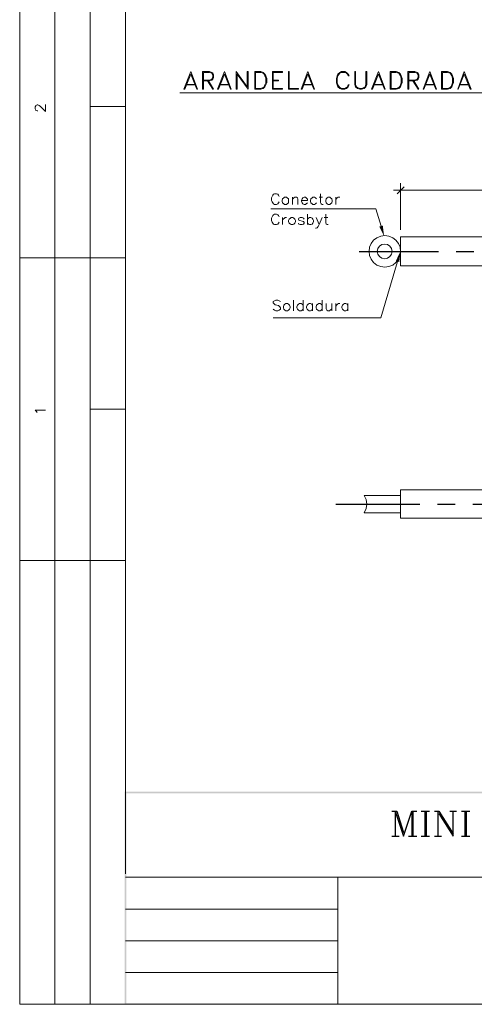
# Model space of a CAD drawing. Header units: millimetres. Extents: x 8 to 202, y 3 to 294.
# Tile 1 of 9: x 8 to 75, y 3 to 149. Entities that reach past the tile are written whole.
import ezdxf

# ---------------------------------------------------------------- set-up
doc = ezdxf.new("R2010")
doc.units = ezdxf.units.MM
doc.layers.add('DGE_CONTORNOS', color=7, linetype='Continuous', lineweight=0)
doc.layers.add('DGE_RELLENO', color=7, linetype='Continuous', lineweight=0)

msp = doc.modelspace()

# ---------------------------------------------------------------- hatches: boundary and pattern name
at = {"layer": 'DGE_RELLENO', "true_color": 0x000000}
for points in [[(61.2563, 118.731), (61.976, 117.2917), (61.7643, 118.9004)], [(63.7117, 113.651), (64.389, 115.048), (64.2197, 113.4817)], [(23.4527, 34.8263), (23.7067, 34.5723), (201.9723, 34.8263)], [(23.4527, 3.2456), (23.7067, 34.5723), (23.4527, 34.8263)], [(23.7067, 3.3726), (23.4527, 3.2456), (23.7067, 34.5723)], [(23.7067, 34.5723), (201.9723, 34.8263), (201.8453, 34.5723)], [(23.5797, 3.2456), (23.7067, 3.3726), (23.4527, 3.2456)], [(201.9723, 3.2456), (201.8453, 3.3726), (23.5797, 3.2456)], [(201.8453, 3.3726), (23.5797, 3.2456), (23.7067, 3.3726)]]:
    msp.add_hatch(color=7, dxfattribs=at).paths.add_polyline_path(points, flags=0)

# ---------------------------------------------------------------- linework, layer by layer
at = {"layer": 'DGE_CONTORNOS', "lineweight": 13}
for points in [[(7.874, 293.9063), (7.874, 3.2456)], [(33.274, 141.7604), (32.258, 139.1357)], [(33.274, 141.3794), (32.385, 139.1357), (32.258, 139.1357)], [(33.274, 141.3794), (34.163, 139.1357), (34.29, 139.1357), (33.274, 141.7604)], [(35.0097, 141.7604), (35.0097, 139.1357)], [(35.0097, 141.7604), (36.0257, 141.7604), (36.4067, 141.6334), (36.5337, 141.5064), (36.6607, 141.2524), (36.6607, 140.8714), (36.5337, 140.6174), (36.4067, 140.4904), (36.0257, 140.3634), (35.1367, 140.3634)], [(35.1367, 141.6334), (35.1367, 139.1357), (35.0097, 139.1357)], [(35.1367, 141.6334), (36.0257, 141.6334), (36.4067, 141.5064), (36.5337, 141.2524), (36.5337, 140.8714), (36.4067, 140.6174), (36.0257, 140.4904), (35.1367, 140.4904)], [(38.2693, 141.7604), (37.2533, 139.1357)], [(38.2693, 141.3794), (37.3803, 139.1357), (37.2533, 139.1357)], [(38.2693, 141.3794), (39.1583, 139.1357), (39.2853, 139.1357), (38.2693, 141.7604)], [(40.005, 141.7604), (40.005, 139.1357)], [(40.005, 141.7604), (41.656, 139.5167), (41.656, 141.7604), (41.783, 141.7604), (41.783, 139.1357)], [(40.132, 141.3794), (40.132, 139.1357), (40.005, 139.1357)], [(40.132, 141.3794), (41.783, 139.1357)], [(42.7567, 141.7604), (42.7567, 139.1357)], [(42.7567, 141.7604), (43.6457, 141.7604), (44.0267, 141.6334), (44.2807, 141.3794), (44.4077, 141.1254), (44.5347, 140.7444), (44.5347, 140.1094), (44.4077, 139.7707), (44.2807, 139.5167), (44.0267, 139.2627), (43.6457, 139.1357), (42.7567, 139.1357)], [(42.8837, 141.6334), (42.8837, 139.2627)], [(42.8837, 141.6334), (43.6457, 141.6334), (44.0267, 141.5064), (44.1537, 141.3794), (44.2807, 141.1254), (44.4077, 140.7444), (44.4077, 140.1094), (44.2807, 139.7707), (44.1537, 139.5167), (44.0267, 139.3897), (43.6457, 139.2627), (42.8837, 139.2627)], [(45.3813, 141.7604), (45.3813, 139.1357)], [(45.3813, 141.7604), (46.9053, 141.7604)], [(45.5083, 141.6334), (46.9053, 141.6334), (46.9053, 141.7604)], [(45.5083, 141.6334), (45.5083, 139.2627)], [(45.5083, 140.4904), (46.2703, 140.4904), (46.2703, 140.3634), (45.5083, 140.3634)], [(47.752, 139.1357), (47.752, 141.7604), (47.879, 141.7604), (47.879, 139.2627), (49.276, 139.2627), (49.276, 139.1357), (47.752, 139.1357)], [(50.6307, 141.7604), (49.657, 139.1357)], [(50.6307, 141.3794), (49.784, 139.1357), (49.657, 139.1357)], [(50.6307, 141.3794), (51.5197, 139.1357), (51.6467, 139.1357), (50.6307, 141.7604)], [(56.769, 141.1254), (56.642, 141.3794), (56.388, 141.6334), (56.134, 141.7604), (55.626, 141.7604), (55.372, 141.6334), (55.118, 141.3794), (54.991, 141.1254), (54.9063, 140.7444), (54.9063, 140.1094), (54.991, 139.7707), (55.118, 139.5167), (55.372, 139.2627), (55.626, 139.1357), (56.134, 139.1357), (56.388, 139.2627), (56.642, 139.5167), (56.769, 139.7707)], [(56.769, 141.1254), (56.642, 141.1254), (56.515, 141.3794), (56.388, 141.5064), (56.134, 141.6334), (55.626, 141.6334), (55.372, 141.5064), (55.118, 141.1254), (54.991, 140.7444), (54.991, 140.1094), (55.118, 139.7707), (55.372, 139.3897), (55.626, 139.2627), (56.134, 139.2627), (56.388, 139.3897), (56.515, 139.5167), (56.642, 139.7707), (56.769, 139.7707)], [(57.6157, 141.7604), (57.6157, 139.8554), (57.7427, 139.5167), (57.9967, 139.2627), (58.3777, 139.1357), (58.6317, 139.1357), (59.0127, 139.2627), (59.2667, 139.5167), (59.3937, 139.8554), (59.3937, 141.7604)], [(57.6157, 141.7604), (57.7427, 141.7604), (57.7427, 139.8554), (57.8697, 139.5167), (57.9967, 139.3897), (58.3777, 139.2627), (58.6317, 139.2627), (59.0127, 139.3897), (59.1397, 139.5167), (59.2667, 139.8554), (59.2667, 141.7604), (59.3937, 141.7604)], [(61.1293, 141.7604), (60.1133, 139.1357)], [(61.1293, 141.3794), (60.2403, 139.1357), (60.1133, 139.1357)], [(61.1293, 141.3794), (62.0183, 139.1357), (62.1453, 139.1357), (61.1293, 141.7604)], [(62.865, 141.7604), (62.865, 139.1357)], [(62.865, 141.7604), (63.754, 141.7604), (64.135, 141.6334), (64.389, 141.3794), (64.516, 141.1254), (64.643, 140.7444), (64.643, 140.1094), (64.516, 139.7707), (64.389, 139.5167), (64.135, 139.2627), (63.754, 139.1357), (62.865, 139.1357)], [(62.992, 141.6334), (62.992, 139.2627)], [(62.992, 141.6334), (63.754, 141.6334), (64.135, 141.5064), (64.262, 141.3794), (64.389, 141.1254), (64.516, 140.7444), (64.516, 140.1094), (64.389, 139.7707), (64.262, 139.5167), (64.135, 139.3897), (63.754, 139.2627), (62.992, 139.2627)], [(65.4897, 141.7604), (65.4897, 139.1357)], [(65.4897, 141.7604), (66.5057, 141.7604), (66.8867, 141.6334), (67.0137, 141.5064), (67.1407, 141.2524), (67.1407, 140.8714), (67.0137, 140.6174), (66.8867, 140.4904), (66.5057, 140.3634), (65.6167, 140.3634)], [(65.6167, 141.6334), (65.6167, 139.1357), (65.4897, 139.1357)], [(65.6167, 141.6334), (66.5057, 141.6334), (66.8867, 141.5064), (67.0137, 141.2524), (67.0137, 140.8714), (66.8867, 140.6174), (66.5057, 140.4904), (65.6167, 140.4904)], [(68.7493, 141.7604), (67.7757, 139.1357)], [(68.7493, 141.3794), (67.8603, 139.1357), (67.7757, 139.1357)], [(68.7493, 141.3794), (69.6383, 139.1357), (69.7653, 139.1357), (68.7493, 141.7604)], [(70.485, 141.7604), (70.485, 139.1357)], [(70.485, 141.7604), (71.374, 141.7604), (71.755, 141.6334), (72.009, 141.3794), (72.136, 141.1254), (72.263, 140.7444), (72.263, 140.1094), (72.136, 139.7707), (72.009, 139.5167), (71.755, 139.2627), (71.374, 139.1357), (70.485, 139.1357)], [(70.612, 141.6334), (70.612, 139.2627)], [(70.612, 141.6334), (71.374, 141.6334), (71.755, 141.5064), (71.882, 141.3794), (72.009, 141.1254), (72.136, 140.7444), (72.136, 140.1094), (72.009, 139.7707), (71.882, 139.5167), (71.755, 139.3897), (71.374, 139.2627), (70.612, 139.2627)], [(73.8717, 141.7604), (72.898, 139.1357)], [(73.8717, 141.3794), (72.9827, 139.1357), (72.898, 139.1357)], [(73.8717, 141.3794), (74.7607, 139.1357), (74.8877, 139.1357), (73.8717, 141.7604)], [(32.512, 139.7707), (34.036, 139.7707)], [(32.639, 139.8554), (33.909, 139.8554)], [(35.7717, 140.3634), (36.5337, 139.1357), (36.6607, 139.1357), (35.8987, 140.3634)], [(37.5073, 139.7707), (39.0313, 139.7707)], [(37.6343, 139.8554), (38.9043, 139.8554)], [(45.5083, 139.2627), (46.9053, 139.2627), (46.9053, 139.1357), (45.3813, 139.1357)], [(49.911, 139.7707), (51.3927, 139.7707)], [(49.9957, 139.8554), (51.2657, 139.8554)], [(60.3673, 139.7707), (61.8913, 139.7707)], [(60.4943, 139.8554), (61.7643, 139.8554)], [(66.2517, 140.3634), (67.0137, 139.1357), (67.1407, 139.1357), (66.3787, 140.3634)], [(67.9873, 139.7707), (69.5113, 139.7707)], [(68.1143, 139.8554), (69.3843, 139.8554)], [(73.1097, 139.7707), (74.6337, 139.7707)], [(73.2367, 139.8554), (74.5067, 139.8554)], [(31.623, 138.5854), (101.981, 138.5854)], [(10.541, 135.9184), (10.4563, 135.9184), (10.287, 136.003), (10.2447, 136.0454), (10.16, 136.2147), (10.16, 136.511), (10.2447, 136.6804), (10.287, 136.7227), (10.4563, 136.8074), (10.5833, 136.8074), (10.7527, 136.7227), (10.9643, 136.5957), (11.7263, 135.8337), (11.7263, 136.892)], [(46.3973, 123.2184), (46.3127, 123.3877), (46.1857, 123.557), (46.0163, 123.5994), (45.72, 123.5994), (45.5507, 123.557), (45.4237, 123.3877), (45.339, 123.2184), (45.2543, 123.0067), (45.2543, 122.6257), (45.339, 122.414), (45.4237, 122.2447), (45.5507, 122.1177), (45.72, 122.033), (46.0163, 122.033), (46.1857, 122.1177), (46.3127, 122.2447), (46.3973, 122.414)], [(47.2017, 123.0914), (47.0747, 123.0067), (46.9053, 122.8797), (46.8207, 122.6257), (46.8207, 122.4987), (46.9053, 122.2447), (47.0747, 122.1177), (47.2017, 122.033), (47.4557, 122.033), (47.5827, 122.1177), (47.752, 122.2447), (47.7943, 122.4987), (47.7943, 122.6257), (47.752, 122.8797), (47.5827, 123.0067), (47.4557, 123.0914), (47.2017, 123.0914)], [(48.3447, 123.0914), (48.3447, 122.033)], [(48.3447, 122.795), (48.5563, 123.0067), (48.7257, 123.0914), (48.9373, 123.0914), (49.1067, 123.0067), (49.149, 122.795), (49.149, 122.033)], [(49.6993, 122.6257), (50.5883, 122.6257), (50.5883, 122.795), (50.5037, 122.922), (50.419, 123.0067), (50.292, 123.0914), (50.0803, 123.0914), (49.911, 123.0067), (49.784, 122.8797), (49.6993, 122.6257), (49.6993, 122.4987), (49.784, 122.2447), (49.911, 122.1177), (50.0803, 122.033), (50.292, 122.033), (50.419, 122.1177), (50.5883, 122.2447)], [(51.943, 122.8797), (51.7737, 123.0067), (51.6467, 123.0914), (51.3927, 123.0914), (51.2657, 123.0067), (51.0963, 122.8797), (51.054, 122.6257), (51.054, 122.4987), (51.0963, 122.2447), (51.2657, 122.1177), (51.3927, 122.033), (51.6467, 122.033), (51.7737, 122.1177), (51.943, 122.2447)], [(52.324, 123.0914), (52.832, 123.0914)], [(52.5357, 123.5994), (52.5357, 122.3294), (52.6203, 122.1177), (52.7473, 122.033), (52.9167, 122.033)], [(53.6787, 123.0914), (53.5093, 123.0067), (53.3823, 122.8797), (53.2977, 122.6257), (53.2977, 122.4987), (53.3823, 122.2447), (53.5093, 122.1177), (53.6787, 122.033), (53.8903, 122.033), (54.0173, 122.1177), (54.1867, 122.2447), (54.2713, 122.4987), (54.2713, 122.6257), (54.1867, 122.8797), (54.0173, 123.0067), (53.8903, 123.0914), (53.6787, 123.0914)], [(54.7793, 123.0914), (54.7793, 122.033)], [(54.7793, 122.6257), (54.864, 122.8797), (54.991, 123.0067), (55.1603, 123.0914), (55.372, 123.0914)], [(46.3973, 120.2127), (46.3127, 120.382), (46.1857, 120.509), (46.0163, 120.5937), (45.72, 120.5937), (45.5507, 120.509), (45.4237, 120.382), (45.339, 120.2127), (45.2543, 120.001), (45.2543, 119.62), (45.339, 119.4084), (45.4237, 119.239), (45.5507, 119.112), (45.72, 119.0274), (46.0163, 119.0274), (46.1857, 119.112), (46.3127, 119.239), (46.3973, 119.4084)], [(46.9053, 120.0857), (46.9053, 119.0274)], [(46.9053, 119.62), (46.99, 119.8317), (47.1593, 120.001), (47.2863, 120.0857), (47.498, 120.0857)], [(48.1753, 120.0857), (48.0483, 120.001), (47.879, 119.8317), (47.7943, 119.62), (47.7943, 119.493), (47.879, 119.239), (48.0483, 119.112), (48.1753, 119.0274), (48.4293, 119.0274), (48.5563, 119.112), (48.7257, 119.239), (48.8103, 119.493), (48.8103, 119.62), (48.7257, 119.8317), (48.5563, 120.001), (48.4293, 120.0857), (48.1753, 120.0857)], [(50.0803, 119.8317), (49.9957, 120.001), (49.784, 120.0857), (49.53, 120.0857), (49.3183, 120.001), (49.2337, 119.8317), (49.3183, 119.7047), (49.4453, 119.62), (49.8263, 119.5354), (49.9957, 119.493), (50.0803, 119.3237), (50.0803, 119.239), (49.9957, 119.112), (49.784, 119.0274), (49.53, 119.0274), (49.3183, 119.112), (49.2337, 119.239)], [(50.5883, 120.5937), (50.5883, 119.0274)], [(50.5883, 119.8317), (50.7577, 120.001), (50.8847, 120.0857), (51.0963, 120.0857), (51.2657, 120.001), (51.3927, 119.8317), (51.4773, 119.62), (51.4773, 119.493), (51.3927, 119.239), (51.2657, 119.112), (51.0963, 119.0274), (50.8847, 119.0274), (50.7577, 119.112), (50.5883, 119.239)], [(51.8583, 120.0857), (52.324, 119.0274), (52.7473, 120.0857)], [(53.0437, 120.0857), (53.594, 120.0857)], [(53.2977, 120.5937), (53.2977, 119.3237), (53.3823, 119.112), (53.5093, 119.0274), (53.6787, 119.0274)], [(52.324, 119.0274), (52.1547, 118.731), (52.0277, 118.5617), (51.8583, 118.5194), (51.7737, 118.5194)], [(64.389, 115.048), (64.3467, 115.683), (64.0927, 116.2333), (63.7117, 116.7414), (63.246, 117.08), (62.6533, 117.334), (62.0607, 117.4187), (61.468, 117.334), (60.8753, 117.08), (60.4097, 116.7414), (60.0287, 116.2333), (59.817, 115.683), (59.7323, 115.048), (59.817, 114.4554), (60.0287, 113.905), (60.4097, 113.397), (60.8753, 113.016), (61.468, 112.8044), (62.0607, 112.7197), (62.6533, 112.8044), (63.246, 113.016), (63.7117, 113.397), (64.0927, 113.905), (64.3467, 114.4554), (64.389, 115.048)], [(64.389, 117.207), (64.389, 112.9313)], [(120.9887, 117.207), (64.389, 117.207)], [(63.1613, 115.048), (63.0767, 115.4714), (62.8227, 115.8524), (62.484, 116.064), (62.0607, 116.1487), (61.6373, 116.064), (61.2987, 115.8524), (61.0447, 115.4714), (60.96, 115.048), (61.0447, 114.6247), (61.2987, 114.286), (61.6373, 114.032), (62.0607, 113.9474), (62.484, 114.032), (62.8227, 114.286), (63.0767, 114.6247), (63.1613, 115.048)], [(120.9887, 112.9313), (64.389, 112.9313)], [(46.5667, 107.5974), (46.3973, 107.7243), (46.1857, 107.809), (45.8893, 107.809), (45.6777, 107.7243), (45.5083, 107.5974), (45.5083, 107.428), (45.593, 107.301), (45.6777, 107.2164), (45.8047, 107.1317), (46.2703, 107.0047), (46.3973, 106.92), (46.482, 106.8354), (46.5667, 106.666), (46.5667, 106.4544), (46.3973, 106.3274), (46.1857, 106.2427), (45.8893, 106.2427), (45.6777, 106.3274), (45.5083, 106.4544)], [(47.371, 107.301), (47.244, 107.2164), (47.0747, 107.047), (47.0323, 106.8354), (47.0323, 106.666), (47.0747, 106.4544), (47.244, 106.3274), (47.371, 106.2427), (47.625, 106.2427), (47.752, 106.3274), (47.9213, 106.4544), (48.006, 106.666), (48.006, 106.8354), (47.9213, 107.047), (47.752, 107.2164), (47.625, 107.301), (47.371, 107.301)], [(48.514, 107.809), (48.514, 106.2427)], [(49.9533, 107.047), (49.784, 107.2164), (49.657, 107.301), (49.403, 107.301), (49.276, 107.2164), (49.1067, 107.047), (49.022, 106.8354), (49.022, 106.666), (49.1067, 106.4544), (49.276, 106.3274), (49.403, 106.2427), (49.657, 106.2427), (49.784, 106.3274), (49.9533, 106.4544)], [(49.9533, 107.809), (49.9533, 106.2427)], [(51.3503, 107.047), (51.2233, 107.2164), (51.054, 107.301), (50.8423, 107.301), (50.673, 107.2164), (50.546, 107.047), (50.4613, 106.8354), (50.4613, 106.666), (50.546, 106.4544), (50.673, 106.3274), (50.8423, 106.2427), (51.054, 106.2427), (51.2233, 106.3274), (51.3503, 106.4544)], [(51.3503, 107.301), (51.3503, 106.2427)], [(52.7897, 107.047), (52.6203, 107.2164), (52.4933, 107.301), (52.2817, 107.301), (52.1123, 107.2164), (51.943, 107.047), (51.9007, 106.8354), (51.9007, 106.666), (51.943, 106.4544), (52.1123, 106.3274), (52.2817, 106.2427), (52.4933, 106.2427), (52.6203, 106.3274), (52.7897, 106.4544)], [(52.7897, 107.809), (52.7897, 106.2427)], [(53.3823, 107.301), (53.3823, 106.539), (53.467, 106.3274), (53.594, 106.2427), (53.848, 106.2427), (53.975, 106.3274), (54.229, 106.539)], [(54.229, 107.301), (54.229, 106.2427)], [(54.8217, 107.301), (54.8217, 106.2427)], [(54.8217, 106.8354), (54.9063, 107.047), (55.0333, 107.2164), (55.2027, 107.301), (55.4143, 107.301)], [(56.5997, 107.047), (56.4727, 107.2164), (56.3033, 107.301), (56.0917, 107.301), (55.9223, 107.2164), (55.7953, 107.047), (55.7107, 106.8354), (55.7107, 106.666), (55.7953, 106.4544), (55.9223, 106.3274), (56.0917, 106.2427), (56.3033, 106.2427), (56.4727, 106.3274), (56.5997, 106.4544)], [(56.5997, 107.301), (56.5997, 106.2427)], [(10.4563, 91.1297), (10.3717, 91.2567), (10.16, 91.4684), (11.7263, 91.4684)], [(64.389, 79.6574), (64.389, 75.424)], [(120.777, 79.6574), (64.389, 79.6574)], [(59.0127, 76.2284), (59.309, 76.8634), (59.3937, 77.5407), (59.309, 78.218), (59.0127, 78.8107)], [(64.389, 78.8107), (59.0127, 78.8107)], [(64.389, 76.2284), (59.0127, 76.2284)], [(120.777, 75.424), (64.389, 75.424)], [(55.0757, 22.1263), (55.0757, 3.2456)], [(55.0757, 17.3849), (23.5797, 17.3849)], [(55.0757, 12.6859), (23.5797, 12.6859)], [(55.0757, 7.9446), (23.5797, 7.9446)], [(7.874, 3.2456), (201.9723, 3.2456)]]:
    msp.add_lwpolyline(points, dxfattribs=at)
at = {"layer": 'DGE_CONTORNOS', "lineweight": 5}
for points in [[(13.081, 293.9063), (13.081, 24.2006)], [(18.3303, 293.9063), (18.3303, 22.6343)], [(23.5797, 293.9063), (23.5797, 22.6343)], [(23.5797, 136.5957), (18.3303, 136.5957)], [(64.9393, 124.6577), (63.881, 123.5994)], [(64.389, 118.2654), (64.389, 125.1657)], [(122.047, 124.1497), (63.373, 124.1497)], [(45.1697, 121.398), (60.7483, 121.398), (61.5103, 118.8157)], [(7.874, 114.1167), (23.5797, 114.1167)], [(63.9657, 113.5664), (61.468, 105.1844), (45.5083, 105.1844)], [(23.5797, 91.6377), (18.3303, 91.6377)], [(7.874, 69.1587), (23.5797, 69.1587)], [(13.081, 22.6343), (13.081, 69.1587)], [(13.081, 34.6993), (13.081, 3.2456)], [(18.3303, 34.6993), (18.3303, 3.2456)], [(55.0757, 17.3849), (55.118, 17.3849)], [(55.0757, 12.6859), (55.118, 12.6859)], [(55.0757, 7.9446), (55.118, 7.9446)]]:
    msp.add_lwpolyline(points, dxfattribs=at)
at = {"layer": 'DGE_CONTORNOS', "lineweight": 30}
for points in [[(58.2507, 115.048), (70.0193, 115.048)], [(72.644, 115.048), (75.2687, 115.048)], [(54.7793, 77.5407), (67.2677, 77.5407)], [(69.8923, 77.5407), (72.517, 77.5407)], [(75.1417, 77.5407), (88.265, 77.5407)]]:
    msp.add_lwpolyline(points, dxfattribs=at)
at = {"layer": 'DGE_CONTORNOS', "lineweight": 25}
for points in [[(63.119, 31.9053), (63.8387, 31.9053)], [(63.627, 31.9053), (63.627, 28.2223)], [(63.627, 31.9053), (64.8547, 28.2223), (66.0823, 31.9053), (66.0823, 28.2223)], [(63.8387, 31.9053), (64.8547, 28.7726)], [(66.0823, 31.9053), (66.802, 31.9053)], [(66.2517, 31.9053), (66.2517, 28.2223)], [(67.4793, 31.9053), (68.707, 31.9053)], [(68.0297, 31.9053), (68.0297, 28.2223)], [(68.199, 31.9053), (68.199, 28.2223)], [(69.4267, 31.9053), (70.104, 31.9053)], [(69.9347, 31.9053), (69.9347, 28.2223)], [(70.104, 31.9053), (72.2207, 28.5609)], [(70.104, 31.5666), (72.2207, 28.2223), (72.2207, 31.9053)], [(71.7127, 31.9053), (72.7287, 31.9053)], [(73.4483, 31.9053), (74.676, 31.9053)], [(73.9563, 31.9053), (73.9563, 28.2223)], [(74.1257, 31.9053), (74.1257, 28.2223)], [(63.119, 28.2223), (64.1773, 28.2223)], [(65.5743, 28.2223), (66.802, 28.2223)], [(67.4793, 28.2223), (68.707, 28.2223)], [(69.4267, 28.2223), (70.485, 28.2223)], [(73.4483, 28.2223), (74.676, 28.2223)]]:
    msp.add_lwpolyline(points, dxfattribs=at)
at = {"layer": 'DGE_CONTORNOS', "lineweight": 9}
msp.add_lwpolyline([(23.5797, 22.1263), (201.9723, 22.1263)], dxfattribs=at)

doc.saveas('drawing.dxf')
